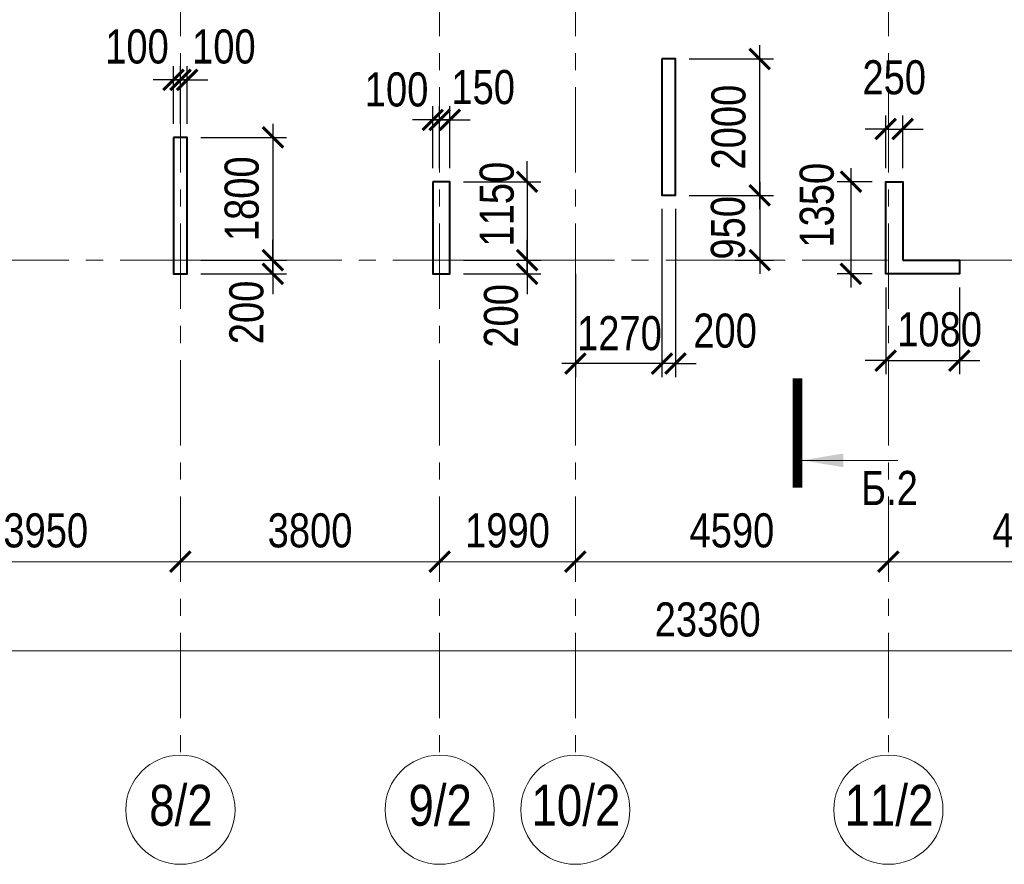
# Model space of a CAD drawing. Extents: x -8631841 to -8525813, y 4017860 to 4564755.
# Tile 86 of 112: x -8578889 to -8564453, y 4441984 to 4454367. Entities that reach past the tile are written whole.
import ezdxf
from ezdxf.enums import TextEntityAlignment as Align

# ---------------------------------------------------------------- set-up
doc = ezdxf.new("R2010")
doc.units = 0
doc.header["$LTSCALE"] = 1000
doc.header["$MEASUREMENT"] = 0
doc.linetypes.add('CENTER', pattern=[2, 1.25, -0.25, 0.25, -0.25])
for name, color, linetype, lineweight in [('СК-040-С(тены)', 12, 'Continuous', 40), ('СК-043-С-ПИЛОНЫ', 5, 'Continuous', 40), ('СК-100-О(си)', 7, 'CENTER', 15), ('СК-100-О(си)_имя', 7, 'CENTER', 15), ('СК-110-О-РАЗМЕРЫ', 7, 'Continuous', 15), ('СК-300-Р(азмеры)', 7, 'Continuous', 20), ('СК-343-Р-КОЛОННЫ', 7, 'Continuous', 13), ('СК-400-Т(екст)', 7, 'Continuous', 20), ('СК-500-С(ечения)', 5, 'Continuous', 40)]:
    doc.layers.add(name, color=color, linetype=linetype, lineweight=lineweight)
doc.styles.add('ARIAL_annotative', font='arial.ttf', dxfattribs={"width": 0.8, "height": 2.5})
doc.styles.add('RUSS', font='arial.ttf', dxfattribs={"width": 0.8})
doc.dimstyles.new('100-200', dxfattribs={"dimscale": 0, "dimtxt": 500, "dimasz": 300, "dimexe": 200, "dimexo": 200, "dimgap": 200, "dimtad": 1, "dimdec": 0, "dimzin": 0, "dimdsep": 46, "dimtxsty": 'RUSS', "dimblk": 'ARCHTICK', "dimcen": 0.096, "dimdle": 200, "dimclrd": 7, "dimclre": 7, "dimclrt": 256, "dimadec": 0, "dimazin": 0, "dimtfac": 1, "dimtdec": 0, "dimtmove": 2, "dimatfit": 3, "dimldrblk": 'OBLIQUE', "dimfxl": 1, "dimtolj": 1, "dimtzin": 0, "dimarcsym": 0})

# ---------------------------------------------------------------- blocks, each defined once
blk = doc.blocks.new('_ArchTick')
at = {"color": 0, "linetype": 'ByBlock', "const_width": 0.15}
blk.add_lwpolyline([(-0.5, -0.5), (0.5, 0.5)], dxfattribs=at)
blk = doc.blocks.new('*D141')
at = {"layer": 'Defpoints', "color": 0, "transparency": 16777216}
for p in [(-21750, -3370), (-17800, -3370), (-17800, -4421)]:
    blk.add_point(p, dxfattribs=at)
at = {"layer": 'СК-110-О-РАЗМЕРЫ', "color": 7, "lineweight": -2, "transparency": 16777216}
for p, q in [((-21750, -3570), (-21750, -4621)), ((-17800, -3570), (-17800, -4621)), ((-21950, -4421), (-17600, -4421))]:
    blk.add_line(p, q, dxfattribs=at)
at = {"layer": 'СК-110-О-РАЗМЕРЫ', "color": 7, "lineweight": -2, "transparency": 16777216, "xscale": 300, "yscale": 300, "zscale": 300, "rotation": 180}
blk.add_blockref('_ArchTick', (-21750, -4421), dxfattribs=at)
at = {"layer": 'СК-110-О-РАЗМЕРЫ', "color": 7, "lineweight": -2, "transparency": 16777216, "xscale": 300, "yscale": 300, "zscale": 300}
blk.add_blockref('_ArchTick', (-17800, -4421), dxfattribs=at)
at = {"layer": 'СК-110-О-РАЗМЕРЫ', "transparency": 16777216, "insert": (-19775, -3965), "char_height": 500, "attachment_point": 5, "style": 'RUSS'}
blk.add_mtext('\\A1;3950', dxfattribs=at)
blk = doc.blocks.new('_Oblique')
at = {"color": 0, "linetype": 'ByBlock', "lineweight": -2}
blk.add_line((-0.5, -0.5), (0.5, 0.5), dxfattribs=at)
blk = doc.blocks.new('*D142')
at = {"layer": 'Defpoints', "color": 0, "transparency": 16777216}
for p in [(-17800, -3370), (-14000, -3370), (-17800, -4421)]:
    blk.add_point(p, dxfattribs=at)
at = {"layer": 'СК-110-О-РАЗМЕРЫ', "color": 7, "lineweight": -2, "transparency": 16777216}
for p, q in [((-17800, -3570), (-17800, -4621)), ((-14000, -3570), (-14000, -4621)), ((-13800, -4421), (-18000, -4421))]:
    blk.add_line(p, q, dxfattribs=at)
at = {"layer": 'СК-110-О-РАЗМЕРЫ', "color": 7, "lineweight": -2, "transparency": 16777216, "xscale": 300, "yscale": 300, "zscale": 300, "rotation": 180}
blk.add_blockref('_ArchTick', (-17800, -4421), dxfattribs=at)
at = {"layer": 'СК-110-О-РАЗМЕРЫ', "color": 7, "lineweight": -2, "transparency": 16777216, "xscale": 300, "yscale": 300, "zscale": 300}
blk.add_blockref('_ArchTick', (-14000, -4421), dxfattribs=at)
at = {"layer": 'СК-110-О-РАЗМЕРЫ', "transparency": 16777216, "insert": (-15900, -3965), "char_height": 500, "attachment_point": 5, "style": 'RUSS'}
blk.add_mtext('\\A1;3800', dxfattribs=at)
blk = doc.blocks.new('*D143')
at = {"layer": 'Defpoints', "color": 0, "transparency": 16777216}
for p in [(-14000, -3370), (-12010, -3370), (-12010, -4421)]:
    blk.add_point(p, dxfattribs=at)
at = {"layer": 'СК-110-О-РАЗМЕРЫ', "color": 7, "lineweight": -2, "transparency": 16777216}
for p, q in [((-14000, -3570), (-14000, -4621)), ((-12010, -3570), (-12010, -4621)), ((-14200, -4421), (-11810, -4421))]:
    blk.add_line(p, q, dxfattribs=at)
at = {"layer": 'СК-110-О-РАЗМЕРЫ', "color": 7, "lineweight": -2, "transparency": 16777216, "xscale": 300, "yscale": 300, "zscale": 300, "rotation": 180}
blk.add_blockref('_ArchTick', (-14000, -4421), dxfattribs=at)
at = {"layer": 'СК-110-О-РАЗМЕРЫ', "color": 7, "lineweight": -2, "transparency": 16777216, "xscale": 300, "yscale": 300, "zscale": 300}
blk.add_blockref('_ArchTick', (-12010, -4421), dxfattribs=at)
at = {"layer": 'СК-110-О-РАЗМЕРЫ', "transparency": 16777216, "insert": (-13005, -3965), "char_height": 500, "attachment_point": 5, "style": 'RUSS'}
blk.add_mtext('\\A1;1990', dxfattribs=at)
blk = doc.blocks.new('*D144')
at = {"layer": 'Defpoints', "color": 0, "transparency": 16777216}
for p in [(-12010, -3370), (-7420, -3370), (-12010, -4421)]:
    blk.add_point(p, dxfattribs=at)
at = {"layer": 'СК-110-О-РАЗМЕРЫ', "color": 7, "lineweight": -2, "transparency": 16777216}
for p, q in [((-12010, -3570), (-12010, -4621)), ((-7420, -3570), (-7420, -4621)), ((-7220, -4421), (-12210, -4421))]:
    blk.add_line(p, q, dxfattribs=at)
at = {"layer": 'СК-110-О-РАЗМЕРЫ', "color": 7, "lineweight": -2, "transparency": 16777216, "xscale": 300, "yscale": 300, "zscale": 300, "rotation": 180}
blk.add_blockref('_ArchTick', (-12010, -4421), dxfattribs=at)
at = {"layer": 'СК-110-О-РАЗМЕРЫ', "color": 7, "lineweight": -2, "transparency": 16777216, "xscale": 300, "yscale": 300, "zscale": 300}
blk.add_blockref('_ArchTick', (-7420, -4421), dxfattribs=at)
at = {"layer": 'СК-110-О-РАЗМЕРЫ', "transparency": 16777216, "insert": (-9715, -3965), "char_height": 500, "attachment_point": 5, "style": 'RUSS'}
blk.add_mtext('\\A1;4590', dxfattribs=at)
blk = doc.blocks.new('*D145')
at = {"layer": 'Defpoints', "color": 0, "transparency": 16777216}
for p in [(-7420, -3370), (-3130, -3370), (-3130, -4421)]:
    blk.add_point(p, dxfattribs=at)
at = {"layer": 'СК-110-О-РАЗМЕРЫ', "color": 7, "lineweight": -2, "transparency": 16777216}
for p, q in [((-7420, -3570), (-7420, -4621)), ((-3130, -3570), (-3130, -4621)), ((-7620, -4421), (-2930, -4421))]:
    blk.add_line(p, q, dxfattribs=at)
at = {"layer": 'СК-110-О-РАЗМЕРЫ', "color": 7, "lineweight": -2, "transparency": 16777216, "xscale": 300, "yscale": 300, "zscale": 300, "rotation": 180}
blk.add_blockref('_ArchTick', (-7420, -4421), dxfattribs=at)
at = {"layer": 'СК-110-О-РАЗМЕРЫ', "color": 7, "lineweight": -2, "transparency": 16777216, "xscale": 300, "yscale": 300, "zscale": 300}
blk.add_blockref('_ArchTick', (-3130, -4421), dxfattribs=at)
at = {"layer": 'СК-110-О-РАЗМЕРЫ', "transparency": 16777216, "insert": (-5275, -3965), "char_height": 500, "attachment_point": 5, "style": 'RUSS'}
blk.add_mtext('\\A1;4290', dxfattribs=at)
blk = doc.blocks.new('*D152')
at = {"layer": 'Defpoints', "color": 0, "transparency": 16777216}
for p in [(-21750, -3521), (1610, -3521), (-21750, -5726)]:
    blk.add_point(p, dxfattribs=at)
at = {"layer": 'СК-110-О-РАЗМЕРЫ', "color": 7, "lineweight": -2, "transparency": 16777216}
for p, q in [((-21750, -3721), (-21750, -5926)), ((1610, -3721), (1610, -5926)), ((1810, -5726), (-21950, -5726))]:
    blk.add_line(p, q, dxfattribs=at)
at = {"layer": 'СК-110-О-РАЗМЕРЫ', "color": 7, "lineweight": -2, "transparency": 16777216, "xscale": 300, "yscale": 300, "zscale": 300, "rotation": 180}
blk.add_blockref('_ArchTick', (-21750, -5726), dxfattribs=at)
at = {"layer": 'СК-110-О-РАЗМЕРЫ', "color": 7, "lineweight": -2, "transparency": 16777216, "xscale": 300, "yscale": 300, "zscale": 300}
blk.add_blockref('_ArchTick', (1610, -5726), dxfattribs=at)
at = {"layer": 'СК-110-О-РАЗМЕРЫ', "transparency": 16777216, "insert": (-10070, -5271), "char_height": 500, "attachment_point": 5, "style": 'RUSS'}
blk.add_mtext('\\A1;23360', dxfattribs=at)
blk = doc.blocks.new('*D317')
at = {"layer": 'Defpoints', "color": 0, "transparency": 16777216}
for p in [(-8565942, 4452764), (-8566192, 4451992), (-8565942, 4451992)]:
    blk.add_point(p, dxfattribs=at)
at = {"layer": 'СК-110-О-РАЗМЕРЫ', "color": 7, "lineweight": -2, "transparency": 16777216}
for p, q in [((-8566192, 4452192), (-8566192, 4452964)), ((-8565942, 4452192), (-8565942, 4452964)), ((-8566192, 4452764), (-8566492, 4452764)), ((-8566192, 4452764), (-8565942, 4452764)), ((-8565942, 4452764), (-8565642, 4452764))]:
    blk.add_line(p, q, dxfattribs=at)
at = {"layer": 'СК-110-О-РАЗМЕРЫ', "color": 7, "lineweight": -2, "transparency": 16777216, "xscale": 300, "yscale": 300, "zscale": 300}
blk.add_blockref('_ArchTick', (-8566192, 4452764), dxfattribs=at)
at = {"layer": 'СК-110-О-РАЗМЕРЫ', "color": 7, "lineweight": -2, "transparency": 16777216, "xscale": 300, "yscale": 300, "zscale": 300, "rotation": 180}
blk.add_blockref('_ArchTick', (-8565942, 4452764), dxfattribs=at)
at = {"layer": 'СК-110-О-РАЗМЕРЫ', "transparency": 16777216, "insert": (-8566067, 4453519), "char_height": 500, "attachment_point": 5, "style": 'RUSS'}
blk.add_mtext('\\A1;250', dxfattribs=at)
blk = doc.blocks.new('*D276')
at = {"layer": 'Defpoints', "color": 0, "transparency": 16777216}
for p in [(-8576432, 4452642), (-8576432, 4450842), (-8575176, 4450842)]:
    blk.add_point(p, dxfattribs=at)
at = {"layer": 'СК-343-Р-КОЛОННЫ', "color": 7, "lineweight": -2, "transparency": 16777216}
for p, q in [((-8575176, 4452842), (-8575176, 4450642)), ((-8576232, 4452642), (-8574976, 4452642)), ((-8576232, 4450842), (-8574976, 4450842))]:
    blk.add_line(p, q, dxfattribs=at)
at = {"layer": 'СК-343-Р-КОЛОННЫ', "color": 7, "lineweight": -2, "transparency": 16777216, "xscale": 300, "yscale": 300, "zscale": 300}
for p, rotation in [((-8575176, 4452642), 90), ((-8575176, 4450842), 270)]:
    blk.add_blockref('_ArchTick', p, dxfattribs=dict(at, rotation=rotation))
at = {"layer": 'СК-343-Р-КОЛОННЫ', "transparency": 16777216, "insert": (-8575631, 4451742), "char_height": 500, "attachment_point": 5, "rotation": 90, "style": 'RUSS'}
blk.add_mtext('\\A1;1800', dxfattribs=at)
blk = doc.blocks.new('*D277')
at = {"layer": 'Defpoints', "color": 0, "transparency": 16777216}
for p in [(-8576432, 4450842), (-8575176, 4450842), (-8576432, 4450642)]:
    blk.add_point(p, dxfattribs=at)
at = {"layer": 'СК-343-Р-КОЛОННЫ', "color": 7, "lineweight": -2, "transparency": 16777216}
for p, q in [((-8575176, 4450842), (-8575176, 4451142)), ((-8576232, 4450842), (-8574976, 4450842)), ((-8575176, 4450642), (-8575176, 4450842)), ((-8576232, 4450642), (-8574976, 4450642)), ((-8575176, 4450642), (-8575176, 4450342))]:
    blk.add_line(p, q, dxfattribs=at)
at = {"layer": 'СК-343-Р-КОЛОННЫ', "color": 7, "lineweight": -2, "transparency": 16777216, "xscale": 300, "yscale": 300, "zscale": 300}
for p, rotation in [((-8575176, 4450842), 270), ((-8575176, 4450642), 90)]:
    blk.add_blockref('_ArchTick', p, dxfattribs=dict(at, rotation=rotation))
at = {"layer": 'СК-343-Р-КОЛОННЫ', "transparency": 16777216, "insert": (-8575562, 4450075), "char_height": 500, "attachment_point": 5, "rotation": 90, "style": 'RUSS'}
blk.add_mtext('\\A1;200', dxfattribs=at)
blk = doc.blocks.new('*D278')
at = {"layer": 'Defpoints', "color": 0, "transparency": 16777216}
for p in [(-8576532, 4453485), (-8576632, 4452642), (-8576532, 4452642)]:
    blk.add_point(p, dxfattribs=at)
at = {"layer": 'СК-343-Р-КОЛОННЫ', "color": 7, "lineweight": -2, "transparency": 16777216}
for p, q in [((-8576632, 4452842), (-8576632, 4453685)), ((-8576532, 4452842), (-8576532, 4453685)), ((-8576632, 4453485), (-8576932, 4453485)), ((-8576632, 4453485), (-8576532, 4453485)), ((-8576532, 4453485), (-8576232, 4453485))]:
    blk.add_line(p, q, dxfattribs=at)
at = {"layer": 'СК-343-Р-КОЛОННЫ', "color": 7, "lineweight": -2, "transparency": 16777216, "xscale": 300, "yscale": 300, "zscale": 300}
blk.add_blockref('_ArchTick', (-8576632, 4453485), dxfattribs=at)
at = {"layer": 'СК-343-Р-КОЛОННЫ', "color": 7, "lineweight": -2, "transparency": 16777216, "xscale": 300, "yscale": 300, "zscale": 300, "rotation": 180}
blk.add_blockref('_ArchTick', (-8576532, 4453485), dxfattribs=at)
at = {"layer": 'СК-343-Р-КОЛОННЫ', "transparency": 16777216, "insert": (-8577169, 4453971), "char_height": 500, "attachment_point": 5, "style": 'RUSS'}
blk.add_mtext('\\A1;100', dxfattribs=at)
blk = doc.blocks.new('*D279')
at = {"layer": 'Defpoints', "color": 0, "transparency": 16777216}
for p in [(-8576532, 4453485), (-8576532, 4452642), (-8576432, 4452642)]:
    blk.add_point(p, dxfattribs=at)
at = {"layer": 'СК-343-Р-КОЛОННЫ', "color": 7, "lineweight": -2, "transparency": 16777216}
for p, q in [((-8576532, 4452842), (-8576532, 4453685)), ((-8576432, 4452842), (-8576432, 4453685)), ((-8576532, 4453485), (-8576832, 4453485)), ((-8576432, 4453485), (-8576532, 4453485)), ((-8576432, 4453485), (-8576132, 4453485))]:
    blk.add_line(p, q, dxfattribs=at)
at = {"layer": 'СК-343-Р-КОЛОННЫ', "color": 7, "lineweight": -2, "transparency": 16777216, "xscale": 300, "yscale": 300, "zscale": 300}
blk.add_blockref('_ArchTick', (-8576532, 4453485), dxfattribs=at)
at = {"layer": 'СК-343-Р-КОЛОННЫ', "color": 7, "lineweight": -2, "transparency": 16777216, "xscale": 300, "yscale": 300, "zscale": 300, "rotation": 180}
blk.add_blockref('_ArchTick', (-8576432, 4453485), dxfattribs=at)
at = {"layer": 'СК-343-Р-КОЛОННЫ', "transparency": 16777216, "insert": (-8575895, 4453971), "char_height": 500, "attachment_point": 5, "style": 'RUSS'}
blk.add_mtext('\\A1;100', dxfattribs=at)
blk = doc.blocks.new('*D286')
at = {"layer": 'Defpoints', "color": 0, "transparency": 16777216}
for p in [(-8569272, 4453792), (-8568039, 4453792), (-8569272, 4451791)]:
    blk.add_point(p, dxfattribs=at)
at = {"layer": 'СК-343-Р-КОЛОННЫ', "color": 7, "lineweight": -2, "transparency": 16777216}
for p, q in [((-8568039, 4451591), (-8568039, 4453992)), ((-8569072, 4453792), (-8567839, 4453792)), ((-8569072, 4451791), (-8567839, 4451791))]:
    blk.add_line(p, q, dxfattribs=at)
at = {"layer": 'СК-343-Р-КОЛОННЫ', "color": 7, "lineweight": -2, "transparency": 16777216, "xscale": 300, "yscale": 300, "zscale": 300}
for p, rotation in [((-8568039, 4453792), 90), ((-8568039, 4451791), 270)]:
    blk.add_blockref('_ArchTick', p, dxfattribs=dict(at, rotation=rotation))
at = {"layer": 'СК-343-Р-КОЛОННЫ', "transparency": 16777216, "insert": (-8568494, 4452792), "char_height": 500, "attachment_point": 5, "rotation": 90, "style": 'RUSS'}
blk.add_mtext('\\A1;2000', dxfattribs=at)
blk = doc.blocks.new('*D287')
at = {"layer": 'Defpoints', "color": 0, "transparency": 16777216}
for p in [(-8569272, 4451791), (-8568600, 4450842), (-8568039, 4450842)]:
    blk.add_point(p, dxfattribs=at)
at = {"layer": 'СК-343-Р-КОЛОННЫ', "color": 7, "lineweight": -2, "transparency": 16777216}
for p, q in [((-8568039, 4451991), (-8568039, 4450642)), ((-8569072, 4451791), (-8567839, 4451791)), ((-8568400, 4450842), (-8567839, 4450842))]:
    blk.add_line(p, q, dxfattribs=at)
at = {"layer": 'СК-343-Р-КОЛОННЫ', "color": 7, "lineweight": -2, "transparency": 16777216, "xscale": 300, "yscale": 300, "zscale": 300}
for p, rotation in [((-8568039, 4451791), 90), ((-8568039, 4450842), 270)]:
    blk.add_blockref('_ArchTick', p, dxfattribs=dict(at, rotation=rotation))
at = {"layer": 'СК-343-Р-КОЛОННЫ', "transparency": 16777216, "insert": (-8568502, 4451316), "char_height": 500, "attachment_point": 5, "rotation": 90, "style": 'RUSS'}
blk.add_mtext('\\A1;950', dxfattribs=at)
blk = doc.blocks.new('*D305')
at = {"layer": 'Defpoints', "color": 0, "transparency": 16777216}
for p in [(-8572582, 4451992), (-8572582, 4450842), (-8571449, 4450842)]:
    blk.add_point(p, dxfattribs=at)
at = {"layer": 'СК-343-Р-КОЛОННЫ', "color": 7, "lineweight": -2, "transparency": 16777216}
for p, q in [((-8571449, 4451992), (-8571449, 4452292)), ((-8572382, 4451992), (-8571249, 4451992)), ((-8571449, 4451992), (-8571449, 4450842)), ((-8572382, 4450842), (-8571249, 4450842)), ((-8571449, 4450842), (-8571449, 4450542))]:
    blk.add_line(p, q, dxfattribs=at)
at = {"layer": 'СК-343-Р-КОЛОННЫ', "color": 7, "lineweight": -2, "transparency": 16777216, "xscale": 300, "yscale": 300, "zscale": 300}
for p, rotation in [((-8571449, 4451992), 270), ((-8571449, 4450842), 90)]:
    blk.add_blockref('_ArchTick', p, dxfattribs=dict(at, rotation=rotation))
at = {"layer": 'СК-343-Р-КОЛОННЫ', "transparency": 16777216, "insert": (-8571892, 4451662), "char_height": 500, "attachment_point": 5, "rotation": 90, "style": 'RUSS'}
blk.add_mtext('\\A1;1150', dxfattribs=at)
blk = doc.blocks.new('*D306')
at = {"layer": 'Defpoints', "color": 0, "transparency": 16777216}
for p in [(-8572582, 4450842), (-8571449, 4450842), (-8572582, 4450642)]:
    blk.add_point(p, dxfattribs=at)
at = {"layer": 'СК-343-Р-КОЛОННЫ', "color": 7, "lineweight": -2, "transparency": 16777216}
for p, q in [((-8571449, 4450842), (-8571449, 4451142)), ((-8572382, 4450842), (-8571249, 4450842)), ((-8571449, 4450642), (-8571449, 4450842)), ((-8572382, 4450642), (-8571249, 4450642)), ((-8571449, 4450642), (-8571449, 4450342))]:
    blk.add_line(p, q, dxfattribs=at)
at = {"layer": 'СК-343-Р-КОЛОННЫ', "color": 7, "lineweight": -2, "transparency": 16777216, "xscale": 300, "yscale": 300, "zscale": 300}
for p, rotation in [((-8571449, 4450842), 270), ((-8571449, 4450642), 90)]:
    blk.add_blockref('_ArchTick', p, dxfattribs=dict(at, rotation=rotation))
at = {"layer": 'СК-343-Р-КОЛОННЫ', "transparency": 16777216, "insert": (-8571829, 4450025), "char_height": 500, "attachment_point": 5, "rotation": 90, "style": 'RUSS'}
blk.add_mtext('\\A1;200', dxfattribs=at)
blk = doc.blocks.new('*D307')
at = {"layer": 'Defpoints', "color": 0, "transparency": 16777216}
for p in [(-8569472, 4451793), (-8569272, 4451793), (-8569472, 4449326)]:
    blk.add_point(p, dxfattribs=at)
at = {"layer": 'СК-343-Р-КОЛОННЫ', "color": 7, "lineweight": -2, "transparency": 16777216}
for p, q in [((-8569472, 4451593), (-8569472, 4449126)), ((-8569272, 4451593), (-8569272, 4449126)), ((-8569472, 4449326), (-8569772, 4449326)), ((-8569272, 4449326), (-8569472, 4449326)), ((-8569272, 4449326), (-8568972, 4449326))]:
    blk.add_line(p, q, dxfattribs=at)
at = {"layer": 'СК-343-Р-КОЛОННЫ', "color": 7, "lineweight": -2, "transparency": 16777216, "xscale": 300, "yscale": 300, "zscale": 300}
blk.add_blockref('_ArchTick', (-8569472, 4449326), dxfattribs=at)
at = {"layer": 'СК-343-Р-КОЛОННЫ', "color": 7, "lineweight": -2, "transparency": 16777216, "xscale": 300, "yscale": 300, "zscale": 300, "rotation": 180}
blk.add_blockref('_ArchTick', (-8569272, 4449326), dxfattribs=at)
at = {"layer": 'СК-343-Р-КОЛОННЫ', "transparency": 16777216, "insert": (-8568547, 4449805), "char_height": 500, "attachment_point": 5, "style": 'RUSS'}
blk.add_mtext('\\A1;200', dxfattribs=at)
blk = doc.blocks.new('*D308')
at = {"layer": 'Defpoints', "color": 0, "transparency": 16777216}
for p in [(-8569472, 4451793), (-8570742, 4450842), (-8570742, 4449326)]:
    blk.add_point(p, dxfattribs=at)
at = {"layer": 'СК-343-Р-КОЛОННЫ', "color": 7, "lineweight": -2, "transparency": 16777216}
for p, q in [((-8569472, 4451593), (-8569472, 4449126)), ((-8570742, 4450642), (-8570742, 4449126)), ((-8569272, 4449326), (-8570942, 4449326))]:
    blk.add_line(p, q, dxfattribs=at)
at = {"layer": 'СК-343-Р-КОЛОННЫ', "color": 7, "lineweight": -2, "transparency": 16777216, "xscale": 300, "yscale": 300, "zscale": 300, "rotation": 180}
blk.add_blockref('_ArchTick', (-8570742, 4449326), dxfattribs=at)
at = {"layer": 'СК-343-Р-КОЛОННЫ', "color": 7, "lineweight": -2, "transparency": 16777216, "xscale": 300, "yscale": 300, "zscale": 300}
blk.add_blockref('_ArchTick', (-8569472, 4449326), dxfattribs=at)
at = {"layer": 'СК-343-Р-КОЛОННЫ', "transparency": 16777216, "insert": (-8570095, 4449768), "char_height": 500, "attachment_point": 5, "style": 'RUSS'}
blk.add_mtext('\\A1;1270', dxfattribs=at)
blk = doc.blocks.new('*D309')
at = {"layer": 'Defpoints', "color": 0, "transparency": 16777216}
for p in [(-8572732, 4452897), (-8572832, 4451992), (-8572732, 4451992)]:
    blk.add_point(p, dxfattribs=at)
at = {"layer": 'СК-343-Р-КОЛОННЫ', "color": 7, "lineweight": -2, "transparency": 16777216}
for p, q in [((-8572832, 4452192), (-8572832, 4453097)), ((-8572732, 4452192), (-8572732, 4453097)), ((-8572832, 4452897), (-8573132, 4452897)), ((-8572832, 4452897), (-8572732, 4452897)), ((-8572732, 4452897), (-8572432, 4452897))]:
    blk.add_line(p, q, dxfattribs=at)
at = {"layer": 'СК-343-Р-КОЛОННЫ', "color": 7, "lineweight": -2, "transparency": 16777216, "xscale": 300, "yscale": 300, "zscale": 300}
blk.add_blockref('_ArchTick', (-8572832, 4452897), dxfattribs=at)
at = {"layer": 'СК-343-Р-КОЛОННЫ', "color": 7, "lineweight": -2, "transparency": 16777216, "xscale": 300, "yscale": 300, "zscale": 300, "rotation": 180}
blk.add_blockref('_ArchTick', (-8572732, 4452897), dxfattribs=at)
at = {"layer": 'СК-343-Р-КОЛОННЫ', "transparency": 16777216, "insert": (-8573363, 4453341), "char_height": 500, "attachment_point": 5, "style": 'RUSS'}
blk.add_mtext('\\A1;100', dxfattribs=at)
blk = doc.blocks.new('*D280')
at = {"layer": 'Defpoints', "color": 0, "transparency": 16777216}
for p in [(-8572732, 4452897), (-8572732, 4451992), (-8572582, 4451992)]:
    blk.add_point(p, dxfattribs=at)
at = {"layer": 'СК-343-Р-КОЛОННЫ', "color": 7, "lineweight": -2, "transparency": 16777216}
for p, q in [((-8572732, 4452192), (-8572732, 4453097)), ((-8572582, 4452192), (-8572582, 4453097)), ((-8572732, 4452897), (-8573032, 4452897)), ((-8572582, 4452897), (-8572732, 4452897)), ((-8572582, 4452897), (-8572282, 4452897))]:
    blk.add_line(p, q, dxfattribs=at)
at = {"layer": 'СК-343-Р-КОЛОННЫ', "color": 7, "lineweight": -2, "transparency": 16777216, "xscale": 300, "yscale": 300, "zscale": 300}
blk.add_blockref('_ArchTick', (-8572732, 4452897), dxfattribs=at)
at = {"layer": 'СК-343-Р-КОЛОННЫ', "color": 7, "lineweight": -2, "transparency": 16777216, "xscale": 300, "yscale": 300, "zscale": 300, "rotation": 180}
blk.add_blockref('_ArchTick', (-8572582, 4452897), dxfattribs=at)
at = {"layer": 'СК-343-Р-КОЛОННЫ', "transparency": 16777216, "insert": (-8572093, 4453376), "char_height": 500, "attachment_point": 5, "style": 'RUSS'}
blk.add_mtext('\\A1;150', dxfattribs=at)
blk = doc.blocks.new('*D267')
at = {"layer": 'Defpoints', "color": 0, "transparency": 16777216}
for p in [(-8566192, 4450642), (-8565112, 4450642), (-8565112, 4449369)]:
    blk.add_point(p, dxfattribs=at)
at = {"layer": 'СК-343-Р-КОЛОННЫ', "color": 7, "lineweight": -2, "transparency": 16777216}
for p, q in [((-8566192, 4450442), (-8566192, 4449169)), ((-8565112, 4450442), (-8565112, 4449169)), ((-8566192, 4449369), (-8566492, 4449369)), ((-8566192, 4449369), (-8565112, 4449369)), ((-8565112, 4449369), (-8564812, 4449369))]:
    blk.add_line(p, q, dxfattribs=at)
at = {"layer": 'СК-343-Р-КОЛОННЫ', "color": 7, "lineweight": -2, "transparency": 16777216, "xscale": 300, "yscale": 300, "zscale": 300}
blk.add_blockref('_ArchTick', (-8566192, 4449369), dxfattribs=at)
at = {"layer": 'СК-343-Р-КОЛОННЫ', "color": 7, "lineweight": -2, "transparency": 16777216, "xscale": 300, "yscale": 300, "zscale": 300, "rotation": 180}
blk.add_blockref('_ArchTick', (-8565112, 4449369), dxfattribs=at)
at = {"layer": 'СК-343-Р-КОЛОННЫ', "transparency": 16777216, "insert": (-8565402, 4449824), "char_height": 500, "attachment_point": 5, "style": 'RUSS'}
blk.add_mtext('\\A1;1080', dxfattribs=at)
blk = doc.blocks.new('*D354')
at = {"layer": 'Defpoints', "color": 0, "transparency": 16777216}
for p in [(-8566192, 4451992), (-8566702, 4450642), (-8566192, 4450642)]:
    blk.add_point(p, dxfattribs=at)
at = {"layer": 'СК-343-Р-КОЛОННЫ', "color": 7, "lineweight": -2, "transparency": 16777216}
for p, q in [((-8566702, 4452192), (-8566702, 4450442)), ((-8566392, 4451992), (-8566902, 4451992)), ((-8566392, 4450642), (-8566902, 4450642))]:
    blk.add_line(p, q, dxfattribs=at)
at = {"layer": 'СК-343-Р-КОЛОННЫ', "color": 7, "lineweight": -2, "transparency": 16777216, "xscale": 300, "yscale": 300, "zscale": 300}
for p, rotation in [((-8566702, 4451992), 90), ((-8566702, 4450642), 270)]:
    blk.add_blockref('_ArchTick', p, dxfattribs=dict(at, rotation=rotation))
at = {"layer": 'СК-343-Р-КОЛОННЫ', "transparency": 16777216, "insert": (-8567200, 4451647), "char_height": 500, "attachment_point": 5, "rotation": 90, "style": 'RUSS'}
blk.add_mtext('\\A1;1350', dxfattribs=at)
blk = doc.blocks.new('8-11')
at = {"layer": 'СК-040-С(тены)'}
blk.add_lwpolyline([(36710, 0), (37540, 0), (37540, -200), (36460, -200), (36460, 1150), (36710, 1150), (36710, 0)], dxfattribs=at)
at = {"layer": 'СК-043-С-ПИЛОНЫ'}
for points in [[(33180, 2950), (33180, 952), (33380, 952), (33380, 2950), (33180, 2950)], [(26020, 1800), (26020, -200), (26220, -200), (26220, 1800), (26020, 1800)], [(29820, 1150), (29820, -200), (30070, -200), (30070, 1150), (29820, 1150)]]:
    blk.add_lwpolyline(points, dxfattribs=at)
blk = doc.blocks.new('Сечение')
at = {"layer": 'СК-500-С(ечения)', "linetype": 'Continuous', "lineweight": 15, "ltscale": 100}
blk.add_line((-200, -35), (-200, -735), dxfattribs=at)
at = {"layer": 'СК-500-С(ечения)', "linetype": 'Continuous', "ltscale": 100, "const_width": 70}
blk.add_lwpolyline([(-400, 0), (400, 0)], dxfattribs=at)
at = {"layer": 'СК-500-С(ечения)', "linetype": 'Continuous', "ltscale": 100}
blk.add_solid([(-200, -35), (-250.3, -335.5), (-149.7, -335.5)], dxfattribs=at)
blk = doc.blocks.new('*U1229')
at = {"layer": 'СК-400-Т(екст)', "ltscale": 100, "xscale": -0.01, "yscale": 0.01, "zscale": 0.01, "rotation": 89.99999999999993}
blk.add_blockref('Сечение', (0, -4), dxfattribs=at)
at = {"layer": 'СК-500-С(ечения)', "color": 0, "ltscale": 100, "style": 'ARIAL_annotative', "width": 0.8}
blk.add_attdef('НОМЕР_СЕЧЕНИЯ_1_1(НОМЕР_ЛИСТА)', text='', height=2.5, rotation=180, dxfattribs=at).set_placement((6.74, -1.226), align=Align.RIGHT)
blk.add_attdef('НОМЕР_СЕЧЕНИЯ_2_1(НОМЕР_ЛИСТА)', text='', height=2.5, rotation=180, dxfattribs=at).set_placement((6.74, -122.203), align=Align.BOTTOM_LEFT)
blk = doc.blocks.new('оси')
at = {"layer": 'СК-100-О(си)'}
for p, q in [((-17800, 18534.9), (-17800, -7257.5)), ((-14000, 18534.9), (-14000, -7257.5)), ((-12010, 18534.9), (-12010, -7257.5)), ((-7420, 18534.9), (-7420, -7257.5)), ((-46685.3, 0), (6554.2, 0))]:
    blk.add_line(p, q, dxfattribs=at)
at = {"layer": 'СК-100-О(си)', "linetype": 'Continuous'}
for centre in [(-17800, -8057.5), (-14000, -8057.5), (-12010, -8057.5), (-7420, -8057.5)]:
    blk.add_circle(centre, 800, dxfattribs=at)
at = {"layer": 'СК-100-О(си)_имя', "style": 'RUSS', "width": 0.8}
for s, p in [('8/2', (-17792.2, -7991.8)), ('9/2', (-13992.2, -7991.8)), ('10/2', (-12002.2, -7991.8)), ('11/2', (-7412.2, -7991.8))]:
    blk.add_text(s, height=600, dxfattribs=at).set_placement(p, align=Align.MIDDLE_CENTER)
at = {"layer": 'СК-110-О-РАЗМЕРЫ'}
for base, p1, p2, picture, middle in [((-17800, -4420.6), (-21750, -3369.7), (-17800, -3369.7), '*D141', (-19775, -3965.1)), ((-12010, -4420.6), (-14000, -3369.7), (-12010, -3369.7), '*D143', (-13005, -3965.3)), ((-3130, -4420.6), (-7420, -3369.7), (-3130, -3369.7), '*D145', (-5275, -3965.3))]:
    dim = blk.add_linear_dim(base=base, p1=p1, p2=p2, dimstyle='100-200', override={"dimscale": 1}, dxfattribs=at)
    dim.commit()
    dim.dimension.update_dxf_attribs({"geometry": picture, "text_midpoint": middle})
for base, p1, p2, picture, middle in [((-17800, -4420.6), (-14000, -3369.7), (-17800, -3369.7), '*D142', (-15900, -3965.1)), ((-12010, -4420.6), (-7420, -3369.7), (-12010, -3369.7), '*D144', (-9715, -3965.3)), ((-21750, -5726.1), (1610, -3520.6), (-21750, -3520.6), '*D152', (-10070, -5270.7))]:
    dim = blk.add_linear_dim(base=base, p1=p1, p2=p2, angle=180, dimstyle='100-200', override={"dimscale": 1}, dxfattribs=at)
    dim.commit()
    dim.dimension.update_dxf_attribs({"geometry": picture, "text_midpoint": middle})
blk = doc.blocks.new('A$C858fb3ef')
at = {"layer": 'СК-300-Р(азмеры)'}
blk.add_blockref('оси', (0, 0), dxfattribs=at)
blk = doc.blocks.new('A$C573b34c5')
blk.add_blockref('A$C858fb3ef', (0, 0))

msp = doc.modelspace()

# ---------------------------------------------------------------- block references
at = {"layer": 'СК-043-С-ПИЛОНЫ'}
msp.add_blockref('8-11', (-8602652.1, 4450841.8), dxfattribs=at)
at = {"layer": 'СК-300-Р(азмеры)'}
msp.add_blockref('A$C573b34c5', (-8558731.8, 4450841.8), dxfattribs=at)
at = {"layer": 'СК-500-С(ечения)'}
ref = msp.add_blockref('*U1229', (-8567484.4, 4447506.7), dxfattribs=dict(at, xscale=-200, yscale=200, zscale=200, rotation=180))
ref.add_attrib('НОМЕР_СЕЧЕНИЯ_1_1(НОМЕР_ЛИСТА)', 'Б.2', dxfattribs={"color": 1, "ltscale": 100, "height": 500, "style": 'ARIAL_annotative', "width": 0.8}).set_placement((-8566136.4, 4447752), align=Align.TOP_CENTER)

# ---------------------------------------------------------------- dimensions: what is measured, and where the dimension line sits
at = {"layer": 'СК-110-О-РАЗМЕРЫ'}
dim = msp.add_linear_dim(base=(-8565941.9, 4452763.7), p1=(-8566191.9, 4451992.1), p2=(-8565941.9, 4451992.1), dimstyle='100-200', override={"dimscale": 1}, dxfattribs=at)
dim.commit()
dim.dimension.update_dxf_attribs({"geometry": '*D317', "text_midpoint": (-8566066.9, 4453519)})
at = {"layer": 'СК-343-Р-КОЛОННЫ'}
for base, p1, p2, picture, middle in [((-8576531.8, 4453485.1), (-8576632, 4452641.7), (-8576531.8, 4452641.7), '*D278', (-8577168.8, 4453971.4)), ((-8572731.8, 4452897.3), (-8572832, 4451992), (-8572731.8, 4451992), '*D309', (-8573363.1, 4453340.5)), ((-8572731.8, 4452897.3), (-8572582, 4451992), (-8572731.8, 4451992), '*D280', (-8572093.2, 4453375.5)), ((-8570741.8, 4449325.6), (-8569471.9, 4451793.3), (-8570741.8, 4450841.8), '*D308', (-8570095, 4449768.1)), ((-8569471.9, 4449325.6), (-8569271.9, 4451793.3), (-8569471.9, 4451793.3), '*D307', (-8568546.7, 4449804.9)), ((-8565111.9, 4449369.1), (-8566191.9, 4450642.1), (-8565111.9, 4450642.1), '*D267', (-8565402.4, 4449824.2))]:
    dim = msp.add_linear_dim(base=base, p1=p1, p2=p2, dimstyle='100-200', override={"dimscale": 1}, dxfattribs=at)
    dim.commit()
    dim.dimension.update_dxf_attribs({"geometry": picture, "text_midpoint": middle, "dimtype": 160})
for base, p1, p2, angle, picture, middle in [((-8576531.8, 4453485.1), (-8576431.7, 4452641.7), (-8576531.8, 4452641.7), 180, '*D279', (-8575894.9, 4453971.4)), ((-8571449.3, 4450841.8), (-8572582, 4451992), (-8572582, 4450841.8), 90, '*D305', (-8571891.8, 4451662.2)), ((-8566701.8, 4450642.1), (-8566191.9, 4451992.1), (-8566191.9, 4450642.1), 90, '*D354', (-8567199.5, 4451646.9)), ((-8568038.9034, 4450841.752), (-8569271.9342, 4451791.337), (-8568599.7217, 4450841.752), 90, '*D287', (-8568501.8015, 4451316.4119)), ((-8575176, 4450841.8), (-8576431.9, 4450641.9), (-8576431.9, 4450841.8), 90, '*D277', (-8575561.7, 4450074.9)), ((-8571449.3, 4450841.8), (-8572582, 4450642), (-8572582, 4450841.8), 90, '*D306', (-8571828.6, 4450025.1))]:
    dim = msp.add_linear_dim(base=base, p1=p1, p2=p2, angle=angle, dimstyle='100-200', override={"dimscale": 1}, dxfattribs=at)
    dim.commit()
    dim.dimension.update_dxf_attribs({"geometry": picture, "text_midpoint": middle, "dimtype": 160})
for base, p1, p2, picture, middle in [((-8568038.9034, 4453791.8074), (-8569271.9342, 4451791.337), (-8569271.9548, 4453791.8074), '*D286', (-8568494.1899, 4452791.5722)), ((-8575176, 4450841.8), (-8576432, 4452641.7), (-8576431.9, 4450841.8), '*D276', (-8575631.3, 4451741.7))]:
    dim = msp.add_linear_dim(base=base, p1=p1, p2=p2, angle=90, dimstyle='100-200', override={"dimscale": 1}, dxfattribs=at)
    dim.commit()
    dim.dimension.update_dxf_attribs({"geometry": picture, "text_midpoint": middle})

doc.saveas('drawing.dxf')
